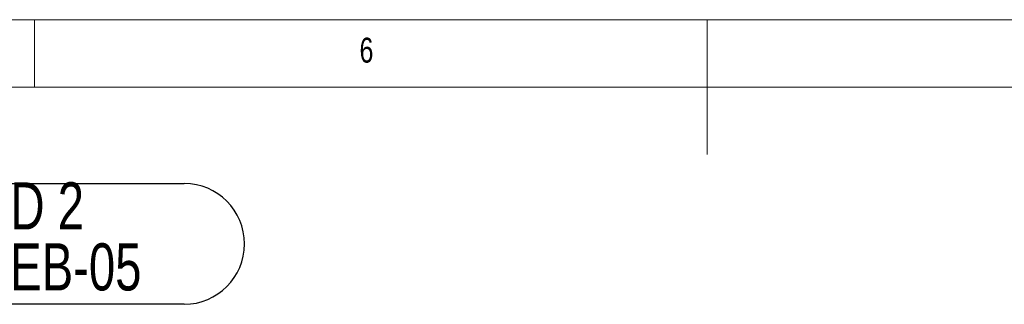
# Model space of a CAD drawing. Header units: millimetres. Extents: x 5 to 589, y 5 to 415.
# Tile 34 of 45: x 246 to 319, y 394 to 415. Entities that reach past the tile are written whole.
import ezdxf

# ---------------------------------------------------------------- set-up
doc = ezdxf.new("R2010")
doc.units = ezdxf.units.MM
doc.layers.add('NOTES', color=6, linetype='Continuous')
doc.styles.add('SLDTEXTSTYLE0', font='TXT', dxfattribs={"width": 0.75})

# ---------------------------------------------------------------- blocks, each defined once
blk = doc.blocks.new('SW_NOTE_3')
at = {"layer": 'NOTES', "color": 0}
for p, q in [((4.481, 4.481), (30.492, 4.481)), ((30.492, -4.481), (4.481, -4.481))]:
    blk.add_line(p, q, dxfattribs=at)
for centre, start, end in [((4.481, 0), 90, 270), ((30.492, 0), 270, 90)]:
    blk.add_arc(centre, 4.481, start, end, dxfattribs=at)
at = {"layer": 'NOTES', "color": 0, "char_height": 3.5, "attachment_point": 2, "style": 'SLDTEXTSTYLE0'}
for s, insert in [('PIED 2', (17.48, 4.572)), ('PIC-MEB-05', (17.46, 0.046))]:
    blk.add_mtext(s, dxfattribs=dict(at, insert=insert))

msp = doc.modelspace()

# ---------------------------------------------------------------- linework, layer by layer
at = {"color": 7, "linetype": 'Continuous', "lineweight": 18}
for p, q in [((589, 415), (5, 415)), ((247, 410), (247, 415)), ((297, 415), (297, 405)), ((584, 410), (10, 410))]:
    msp.add_line(p, q, dxfattribs=at)

# ---------------------------------------------------------------- block references
at = {"layer": 'NOTES', "color": 211}
msp.add_blockref('SW_NOTE_3', (227.65027, 398.36066), dxfattribs=at)

# ---------------------------------------------------------------- texts
at = {"layer": 'NOTES', "color": 211, "insert": (271.16667, 413.66802), "char_height": 1.85208, "attachment_point": 1, "style": 'SLDTEXTSTYLE0'}
msp.add_mtext('6', dxfattribs=at)

doc.saveas('drawing.dxf')
